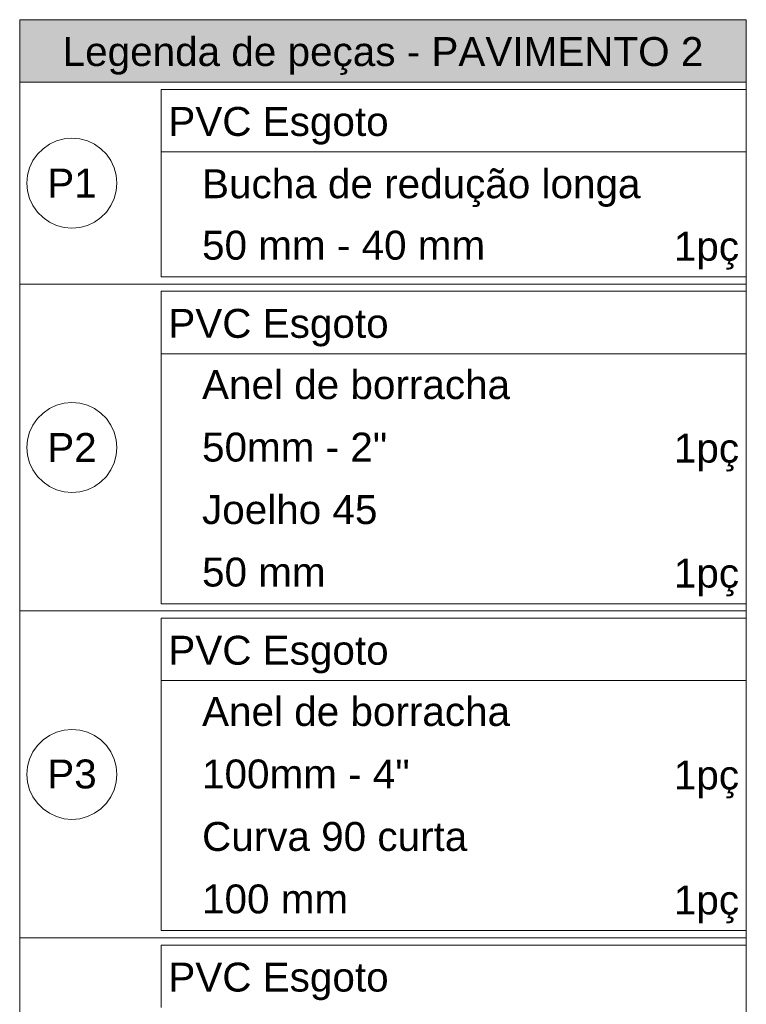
# Model space of a CAD drawing. Header units: millimetres. Extents: x -261 to 187, y -214 to 106.
# Tile 246 of 256: x -153 to -148, y -145 to -138. Entities that reach past the tile are written whole.
import ezdxf

# ---------------------------------------------------------------- set-up
doc = ezdxf.new("R2010")
doc.units = ezdxf.units.MM
doc.header["$LTSCALE"] = 0.005
doc.header["$MEASUREMENT"] = 0
doc.linetypes.add('NULL', pattern=[0])
for name, color, linetype, lineweight in [('DI-Hachuras Tabelas', 251, 'Continuous', 0), ('DI-Indicação peça', 7, 'Continuous', 15), ('DI-Tabelas', 7, 'Continuous', 13)]:
    doc.layers.add(name, color=color, linetype=linetype, lineweight=lineweight)
doc.styles.add('Arial', font='arial.ttf')

msp = doc.modelspace()

# ---------------------------------------------------------------- hatches: boundary and pattern name
at = {"layer": 'DI-Hachuras Tabelas', "linetype": 'Continuous'}
msp.add_hatch(color=251, dxfattribs=at).paths.add_polyline_path([(-152.8137, -137.9377), (-147.7945, -137.9377), (-147.7945, -138.3697), (-152.8137, -138.3697)])

# ---------------------------------------------------------------- linework, layer by layer
at = {"layer": 'DI-Hachuras Tabelas'}
msp.add_lwpolyline([(-152.8137, -137.9377), (-147.7945, -137.9377), (-147.7945, -138.3697), (-152.8137, -138.3697), (-152.8137, -137.9377)], dxfattribs=at)
at = {"layer": 'DI-Indicação peça'}
for points in [[(-152.142, -139.0677), (-152.1467, -139.0138), (-152.1607, -138.9614), (-152.1836, -138.9123), (-152.2147, -138.8679), (-152.253, -138.8296), (-152.2974, -138.7985), (-152.3465, -138.7756), (-152.3989, -138.7616), (-152.4528, -138.7569), (-152.5068, -138.7616), (-152.5592, -138.7756), (-152.6083, -138.7985), (-152.6527, -138.8296), (-152.691, -138.8679), (-152.7221, -138.9123), (-152.745, -138.9614), (-152.759, -139.0138), (-152.7637, -139.0677), (-152.759, -139.1217), (-152.745, -139.1741), (-152.7221, -139.2232), (-152.691, -139.2676), (-152.6527, -139.3059), (-152.6083, -139.337), (-152.5592, -139.3599), (-152.5068, -139.3739), (-152.4528, -139.3786), (-152.3989, -139.3739), (-152.3465, -139.3599), (-152.2974, -139.337), (-152.253, -139.3059), (-152.2147, -139.2676), (-152.1836, -139.2232), (-152.1607, -139.1741), (-152.1467, -139.1217), (-152.142, -139.0677)], [(-152.142, -140.8957), (-152.1467, -140.8418), (-152.1607, -140.7894), (-152.1836, -140.7403), (-152.2147, -140.6959), (-152.253, -140.6576), (-152.2974, -140.6265), (-152.3465, -140.6036), (-152.3989, -140.5896), (-152.4528, -140.5849), (-152.5068, -140.5896), (-152.5592, -140.6036), (-152.6083, -140.6265), (-152.6527, -140.6576), (-152.691, -140.6959), (-152.7221, -140.7403), (-152.745, -140.7894), (-152.759, -140.8418), (-152.7637, -140.8957), (-152.759, -140.9497), (-152.745, -141.0021), (-152.7221, -141.0512), (-152.691, -141.0956), (-152.6527, -141.1339), (-152.6083, -141.165), (-152.5592, -141.1879), (-152.5068, -141.2019), (-152.4528, -141.2066), (-152.3989, -141.2019), (-152.3465, -141.1879), (-152.2974, -141.165), (-152.253, -141.1339), (-152.2147, -141.0956), (-152.1836, -141.0512), (-152.1607, -141.0021), (-152.1467, -140.9497), (-152.142, -140.8957)], [(-152.142, -143.1557), (-152.1467, -143.1018), (-152.1607, -143.0494), (-152.1836, -143.0003), (-152.2147, -142.9559), (-152.253, -142.9176), (-152.2974, -142.8865), (-152.3465, -142.8636), (-152.3989, -142.8496), (-152.4528, -142.8449), (-152.5068, -142.8496), (-152.5592, -142.8636), (-152.6083, -142.8865), (-152.6527, -142.9176), (-152.691, -142.9559), (-152.7221, -143.0003), (-152.745, -143.0494), (-152.759, -143.1018), (-152.7637, -143.1557), (-152.759, -143.2097), (-152.745, -143.2621), (-152.7221, -143.3112), (-152.691, -143.3556), (-152.6527, -143.3939), (-152.6083, -143.425), (-152.5592, -143.4479), (-152.5068, -143.4619), (-152.4528, -143.4666), (-152.3989, -143.4619), (-152.3465, -143.4479), (-152.2974, -143.425), (-152.253, -143.3939), (-152.2147, -143.3556), (-152.1836, -143.3112), (-152.1607, -143.2621), (-152.1467, -143.2097), (-152.142, -143.1557)]]:
    msp.add_lwpolyline(points, dxfattribs=at)
at = {"layer": 'DI-Tabelas'}
for p, q in [((-152.8137, -138.3697), (-152.8137, -137.9377)), ((-152.8137, -137.9377), (-147.7945, -137.9377)), ((-147.7945, -137.9377), (-147.7945, -138.3697)), ((-147.7945, -138.3697), (-152.8137, -138.3697)), ((-152.8137, -139.7657), (-152.8137, -138.3697)), ((-147.7945, -138.3697), (-147.7945, -139.7657)), ((-151.837, -138.8517), (-151.837, -138.4197)), ((-151.837, -138.4197), (-147.7945, -138.4197)), ((-147.7945, -138.4197), (-147.7945, -138.8517)), ((-147.7945, -138.8517), (-151.837, -138.8517)), ((-151.837, -139.2837), (-151.837, -138.8517)), ((-147.7945, -138.8517), (-147.7945, -139.2837)), ((-151.837, -139.7157), (-151.837, -139.2837)), ((-147.7945, -139.2837), (-147.7945, -139.7157)), ((-148.708, -139.7157), (-151.837, -139.7157)), ((-147.7945, -139.7157), (-148.708, -139.7157)), ((-151.887, -139.7657), (-152.8137, -139.7657)), ((-152.8137, -142.0257), (-152.8137, -139.7657)), ((-147.7945, -139.7657), (-151.887, -139.7657)), ((-151.837, -140.2477), (-151.837, -139.8157)), ((-151.837, -139.8157), (-147.7945, -139.8157)), ((-147.7945, -139.7657), (-147.7945, -142.0257)), ((-147.7945, -139.8157), (-147.7945, -140.2477)), ((-147.7945, -140.2477), (-151.837, -140.2477)), ((-151.837, -140.6797), (-151.837, -140.2477)), ((-147.7945, -140.2477), (-147.7945, -140.6797)), ((-151.837, -141.1117), (-151.837, -140.6797)), ((-147.7945, -140.6797), (-147.7945, -141.1117)), ((-151.837, -141.5437), (-151.837, -141.1117)), ((-147.7945, -141.1117), (-147.7945, -141.5437)), ((-151.837, -141.9757), (-151.837, -141.5437)), ((-147.7945, -141.5437), (-147.7945, -141.9757)), ((-148.584, -141.9757), (-151.837, -141.9757)), ((-147.7945, -141.9757), (-148.584, -141.9757)), ((-151.887, -142.0257), (-152.8137, -142.0257)), ((-152.8137, -144.2857), (-152.8137, -142.0257)), ((-147.7945, -142.0257), (-151.887, -142.0257)), ((-151.837, -142.5077), (-151.837, -142.0757)), ((-151.837, -142.0757), (-147.7945, -142.0757)), ((-147.7945, -142.0257), (-147.7945, -144.2857)), ((-147.7945, -142.0757), (-147.7945, -142.5077)), ((-147.7945, -142.5077), (-151.837, -142.5077)), ((-151.837, -142.9397), (-151.837, -142.5077)), ((-147.7945, -142.5077), (-147.7945, -142.9397)), ((-151.837, -143.3717), (-151.837, -142.9397)), ((-147.7945, -142.9397), (-147.7945, -143.3717)), ((-151.837, -143.8037), (-151.837, -143.3717)), ((-147.7945, -143.3717), (-147.7945, -143.8037)), ((-151.837, -144.2357), (-151.837, -143.8037)), ((-147.7945, -143.8037), (-147.7945, -144.2357)), ((-148.499, -144.2357), (-151.837, -144.2357)), ((-147.7945, -144.2357), (-148.499, -144.2357)), ((-151.887, -144.2857), (-152.8137, -144.2857)), ((-152.8137, -147.8417), (-152.8137, -144.2857)), ((-147.7945, -144.2857), (-151.887, -144.2857)), ((-147.7945, -144.2857), (-147.7945, -147.8417)), ((-151.837, -144.7677), (-151.837, -144.3357)), ((-151.837, -144.3357), (-147.7945, -144.3357)), ((-147.7945, -144.3357), (-147.7945, -144.7677))]:
    msp.add_line(p, q, dxfattribs=at)

# ---------------------------------------------------------------- texts
at = {"layer": 'DI-Tabelas', "linetype": 'NULL', "char_height": 0.2, "line_spacing_factor": 0.6, "style": 'Arial'}
for s, insert, width, attachment_point in [('Legenda de peças - PAVIMENTO 2', (-150.3041, -138.3197), 8.851829, 8), ('PVC Esgoto', (-151.787, -138.8017), 3.044207, 7), ('P1', (-152.4528, -139.1677), 0.683537, 8), ('   Bucha de redução longa', (-151.787, -139.2337), 6.522561, 7), ('   50 mm - 40 mm', (-151.787, -139.5997), 4.377134, 7), ('1pç', (-147.8445, -139.6657), 0.900915, 9), ('PVC Esgoto', (-151.787, -140.1977), 3.044207, 7), ('   Anel de borracha', (-151.787, -140.5637), 4.720427, 7), ('P2', (-152.4528, -140.9957), 0.683537, 8), ('   50mm - 2"', (-151.787, -140.9957), 3.023476, 7), ('1pç', (-147.8445, -141.0617), 0.900915, 9), ('   Joelho 45', (-151.787, -141.4277), 2.888415, 7), ('   50 mm', (-151.787, -141.8597), 2.173171, 7), ('1pç', (-147.8445, -141.9257), 0.900915, 9), ('PVC Esgoto', (-151.787, -142.4577), 3.044207, 7), ('   Anel de borracha', (-151.787, -142.8237), 4.720427, 7), ('P3', (-152.4528, -143.2557), 0.683537, 8), ('   100mm - 4"', (-151.787, -143.2557), 3.334146, 7), ('1pç', (-147.8445, -143.3217), 0.900915, 9), ('   Curva 90 curta', (-151.787, -143.6877), 4.129878, 7), ('   100 mm', (-151.787, -144.1197), 2.483841, 7), ('1pç', (-147.8445, -144.1857), 0.900915, 9), ('PVC Esgoto', (-151.787, -144.7177), 3.044207, 7)]:
    msp.add_mtext(s, dxfattribs=dict(at, insert=insert, width=width, attachment_point=attachment_point))

doc.saveas('drawing.dxf')
